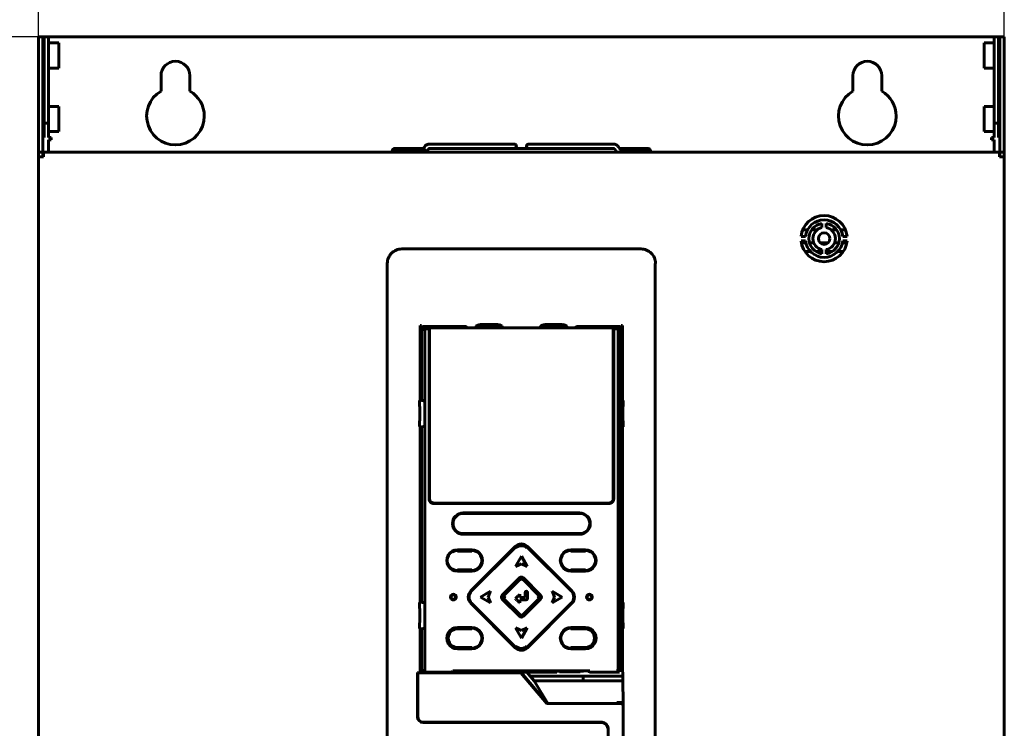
# Model space of a CAD drawing. Header units: millimetres. Extents: x 0 to 841, y 0 to 594.
# Tile 4 of 7: x 114 to 284, y 363 to 486. Entities that reach past the tile are written whole.
import ezdxf

# ---------------------------------------------------------------- set-up
doc = ezdxf.new("R2010")
doc.units = ezdxf.units.MM
doc.linetypes.add('K5LT_BASIC', pattern=[0])
doc.linetypes.add('K5LT_THIN', pattern=[0])
doc.layers.add('Системный слой', color=7, linetype='Continuous')
doc.styles.add('KDIMTEXTSTYLE', font='GOST_AU.SHX', dxfattribs={"width": 0.96, "oblique": 15, "height": 5})
doc.dimstyles.new('KDIMSTYLE (0.50)', dxfattribs={"dimtxt": 5, "dimasz": 1, "dimexe": 2, "dimexo": 0, "dimgap": 1, "dimtad": 1, "dimlfac": 2, "dimtxsty": 'KDIMTEXTSTYLE', "dimsah": 1, "dimcen": 0, "dimdle": 1, "dimadec": 0, "dimazin": 0, "dimtfac": 0.667, "dimtmove": 0, "dimatfit": 3, "dimfxl": 1, "dimtvp": 1, "dimtolj": 1, "dimtzin": 0, "dimarcsym": 0})

# ---------------------------------------------------------------- blocks, each defined once
blk = doc.blocks.new('KDIMARROW_01')
at = {"layer": 'Системный слой'}
blk.add_hatch(color=0, dxfattribs=at).paths.add_polyline_path([(0, 0), (-5, 0.66), (-4.5, 0), (-5, -0.66)])
at = {"layer": 'Системный слой', "color": 0, "linetype": 'K5LT_THIN', "lineweight": 18}
for p, q in [((-4.5, 0), (-5, 0.66)), ((-5, 0.66), (0, 0)), ((0, 0), (-5, -0.66)), ((-5, -0.66), (-4.5, 0)), ((0, 0), (-1, 0))]:
    blk.add_line(p, q, dxfattribs=at)

msp = doc.modelspace()

# ---------------------------------------------------------------- linework, layer by layer
at = {"layer": 'Системный слой', "color": 150, "linetype": 'K5LT_BASIC', "lineweight": 60, "true_color": 0x0080ff}
for p, q in [((116.8027, 482.5689), (117.5527, 482.5689)), ((116.8027, 481.3189), (116.8027, 482.5689)), ((117.5527, 482.5689), (117.5527, 481.3189)), ((117.8027, 482.5689), (117.5527, 482.5689)), ((117.8027, 482.5689), (118.5527, 482.5689)), ((117.8027, 480.0689), (117.8027, 482.5689)), ((118.6527, 482.5689), (118.5527, 482.5689)), ((118.5527, 482.5689), (118.5527, 480.0689)), ((282.4527, 482.5689), (118.6527, 482.5689)), ((282.5527, 482.5689), (282.4527, 482.5689)), ((282.5527, 480.0689), (282.5527, 482.5689)), ((282.5527, 482.5689), (283.3027, 482.5689)), ((283.3027, 482.5689), (283.3027, 480.0689)), ((283.5527, 482.5689), (283.3027, 482.5689)), ((283.5527, 481.3189), (283.5527, 482.5689)), ((283.5527, 482.5689), (284.3027, 482.5689)), ((284.3027, 482.5689), (284.3027, 481.3189)), ((116.8027, 481.3189), (116.8027, 463.8189)), ((117.5527, 481.3189), (117.5527, 463.8189)), ((117.8027, 467.5689), (117.8027, 480.0689)), ((120.3027, 481.4939), (118.5527, 481.4939)), ((118.5527, 467.5689), (118.5527, 480.0689)), ((120.3027, 477.1439), (120.3027, 481.4939)), ((280.8027, 481.4939), (282.5527, 481.4939)), ((280.8027, 479.3189), (280.8027, 481.4939)), ((282.5527, 480.0689), (282.5527, 467.5689)), ((283.3027, 480.0689), (283.3027, 467.5689)), ((283.5527, 481.3189), (283.5527, 463.8189)), ((284.3027, 481.3189), (284.3027, 463.8189)), ((280.8027, 477.1439), (280.8027, 479.3189)), ((120.3027, 477.1439), (118.5527, 477.1439)), ((280.8027, 477.1439), (282.5527, 477.1439)), ((138.0527, 475.8189), (138.0527, 473.149)), ((143.0527, 473.149), (143.0527, 475.8189)), ((258.0527, 475.8189), (258.0527, 473.149)), ((263.0527, 473.149), (263.0527, 475.8189)), ((120.3027, 470.4939), (118.5527, 470.4939)), ((120.3027, 466.1439), (120.3027, 470.4939)), ((280.8027, 468.3189), (280.8027, 470.4939)), ((280.8027, 470.4939), (282.5527, 470.4939)), ((280.8027, 466.1439), (280.8027, 468.3189)), ((117.8027, 465.0689), (117.8027, 467.5689)), ((117.8027, 467.5689), (118.5527, 467.5689)), ((118.5527, 467.5689), (118.5527, 465.0689)), ((282.5527, 465.0689), (282.5527, 467.5689)), ((282.5527, 467.5689), (283.3027, 467.5689)), ((283.3027, 467.5689), (283.3027, 465.0689)), ((120.3027, 466.1439), (118.5527, 466.1439)), ((118.5527, 465.0689), (118.6527, 465.0689)), ((118.5527, 464.6939), (119.0277, 464.6939)), ((118.5527, 464.6939), (118.5527, 462.5689)), ((119.0277, 465.0689), (118.6527, 465.0689)), ((119.0277, 464.6939), (119.0277, 465.0689)), ((280.8027, 466.1439), (282.5527, 466.1439)), ((282.4527, 465.0689), (282.0777, 465.0689)), ((282.0777, 465.0689), (282.0777, 464.6939)), ((282.0777, 464.6939), (282.5527, 464.6939)), ((282.4527, 465.0689), (282.5527, 465.0689)), ((282.5527, 462.5689), (282.5527, 464.6939)), ((116.8027, 462.5689), (116.8027, 463.8189)), ((117.5527, 463.8189), (117.5527, 462.5689)), ((181.4128, 462.8832), (178.4128, 462.8832)), ((183.6034, 463.1939), (178.5527, 463.1939)), ((181.7015, 462.8832), (183.2864, 462.8832)), ((183.4789, 463.0173), (183.8139, 463.4921)), ((183.7381, 463.4928), (183.5262, 463.1939)), ((184.0917, 462.5849), (184.4267, 463.0598)), ((184.6191, 463.9439), (184.5452, 463.9439)), ((184.6191, 463.9439), (198.4363, 463.9439)), ((216.145, 463.1939), (184.6191, 463.1939)), ((198.4363, 463.9439), (199.3101, 463.9439)), ((199.3101, 463.9439), (198.4363, 463.9439)), ((201.7953, 463.9439), (202.6691, 463.9439)), ((202.6789, 463.9439), (201.7953, 463.9439)), ((216.5602, 463.9439), (202.6789, 463.9439)), ((216.5602, 463.1939), (216.145, 463.1939)), ((217.0919, 462.5842), (216.7554, 463.0591)), ((217.7038, 463.0179), (217.3673, 463.4928)), ((222.5527, 463.1939), (217.5791, 463.1939)), ((219.3757, 462.8832), (217.899, 462.8832)), ((219.6418, 462.8832), (219.3757, 462.8832)), ((219.6418, 462.8832), (222.6418, 462.8832)), ((283.5527, 462.5689), (283.5527, 463.8189)), ((284.3027, 463.8189), (284.3027, 462.5689)), ((116.8027, 462.5689), (116.8027, 461.7189)), ((117.5527, 462.5689), (116.8027, 462.5689)), ((116.8027, 461.7189), (116.8027, 297.5689)), ((117.6527, 461.7189), (116.8027, 461.7189)), ((117.5527, 462.5689), (117.5527, 461.7189)), ((117.6527, 461.7189), (117.6527, 462.5689)), ((283.4527, 462.5689), (117.6527, 462.5689)), ((283.4527, 462.5689), (283.4527, 461.7189)), ((284.3027, 461.7189), (283.4527, 461.7189)), ((283.5527, 461.7189), (283.5527, 462.5689)), ((283.5527, 462.5689), (284.3027, 462.5689)), ((284.3027, 461.7189), (284.3027, 462.5689)), ((284.3027, 297.5689), (284.3027, 461.7189)), ((252.6777, 449.4825), (252.6777, 450.1922)), ((253.4277, 450.1922), (253.4277, 449.4825)), ((249.0703, 447.9439), (249.8244, 447.9439)), ((249.3446, 449.0689), (250.1695, 449.0689)), ((250.8681, 449.0689), (251.8067, 449.0689)), ((254.2987, 449.0689), (255.2373, 449.0689)), ((255.9358, 449.0689), (256.7608, 449.0689)), ((256.281, 447.9439), (257.0351, 447.9439)), ((179.7995, 445.7696), (221.3059, 445.7696)), ((249.8244, 447.1939), (249.0703, 447.1939)), ((249.8904, 446.8189), (249.1236, 446.8189)), ((251.2527, 446.8189), (250.511, 446.8189)), ((253.7141, 446.8189), (252.3912, 446.8189)), ((255.5943, 446.8189), (254.8527, 446.8189)), ((256.9817, 446.8189), (256.215, 446.8189)), ((257.0351, 447.1939), (256.281, 447.1939)), ((250.7075, 445.3189), (249.7455, 445.3189)), ((252.6777, 445.3189), (251.6527, 445.3189)), ((252.6777, 444.9455), (252.6777, 445.6552)), ((253.4277, 445.6552), (253.4277, 444.9455)), ((254.4527, 445.3189), (253.4277, 445.3189)), ((256.3599, 445.3189), (255.3979, 445.3189)), ((177.301, 443.2711), (177.301, 342.7666)), ((223.7644, 443.2711), (223.7644, 342.7666)), ((223.8044, 443.2711), (223.7644, 443.2711)), ((182.9984, 419.5327), (182.9984, 432.5181)), ((182.9984, 432.5181), (183.2484, 432.5181)), ((183.2484, 432.5181), (183.2484, 432.2207)), ((183.5543, 432.3234), (183.552, 432.3257)), ((183.552, 432.3257), (190.8033, 432.3257)), ((190.8001, 432.3234), (183.552, 432.3234)), ((183.6844, 431.694), (183.6844, 432.054)), ((183.8066, 432.0689), (184.5464, 432.0689)), ((184.5464, 432.0689), (184.5527, 432.0876)), ((184.5527, 402.4256), (184.5527, 432.0876)), ((184.5527, 432.0876), (216.5527, 432.0876)), ((216.4777, 432.0757), (184.6277, 432.0757)), ((184.6321, 432.0713), (184.6277, 432.0757)), ((190.8996, 432.1243), (210.2049, 432.1243)), ((192.687, 432.1243), (192.687, 432.4121)), ((193.4328, 432.6577), (196.4726, 432.6577)), ((193.6864, 432.391), (193.6864, 432.1243)), ((193.7619, 432.3575), (193.7619, 432.3532)), ((193.7619, 432.3532), (193.7619, 432.1243)), ((194.0033, 432.6074), (195.902, 432.6074)), ((195.902, 432.6074), (195.9691, 432.641)), ((196.219, 432.391), (196.1435, 432.3532)), ((196.1435, 432.3532), (196.1435, 432.1243)), ((196.219, 432.1243), (196.219, 432.391)), ((197.2184, 432.4121), (197.2184, 432.1243)), ((203.887, 432.1243), (203.887, 432.4121)), ((207.6726, 432.6577), (204.6328, 432.6577)), ((204.8864, 432.391), (204.8864, 432.1243)), ((204.9619, 432.3532), (204.8864, 432.391)), ((204.9212, 432.5181), (207.2843, 432.5181)), ((204.9619, 432.3532), (204.9619, 432.1243)), ((205.1362, 432.641), (205.2033, 432.6074)), ((205.2033, 432.6074), (207.102, 432.6074)), ((207.3435, 432.3532), (207.3434, 432.3575)), ((207.3435, 432.3532), (207.3435, 432.1243)), ((207.419, 432.1243), (207.419, 432.391)), ((208.4184, 432.4121), (208.4184, 432.1243)), ((210.3007, 432.3285), (217.5533, 432.3285)), ((217.5533, 432.3234), (210.3044, 432.3234)), ((216.4732, 432.0713), (216.4777, 432.0757)), ((216.5589, 432.0689), (216.5527, 432.0876)), ((216.5527, 432.0876), (216.5527, 402.4256)), ((216.5589, 432.0689), (217.2988, 432.0689)), ((217.421, 432.054), (217.421, 431.6968)), ((217.5533, 432.3285), (217.5483, 432.3234)), ((217.857, 432.2207), (217.857, 432.5181)), ((218.1069, 432.5181), (217.857, 432.5181)), ((218.1069, 432.5181), (218.1069, 419.5327)), ((183.2899, 431.5869), (183.0527, 431.8241)), ((183.2484, 431.6284), (183.2484, 419.5327)), ((183.6844, 431.694), (183.7892, 431.694)), ((183.7892, 431.9186), (183.7892, 372.9253)), ((184.5439, 431.9191), (183.8066, 431.9191)), ((184.5439, 431.9191), (184.5439, 402.4169)), ((184.5439, 431.694), (184.5527, 431.694)), ((184.6346, 431.9213), (184.6346, 402.4826)), ((216.4707, 402.4826), (216.4707, 431.9213)), ((216.5527, 431.6968), (216.5614, 431.6968)), ((217.2988, 431.9191), (216.5614, 431.9191)), ((216.5614, 402.4169), (216.5614, 431.9191)), ((217.3161, 372.9253), (217.3161, 431.9186)), ((217.3161, 431.6968), (217.421, 431.6968)), ((217.8155, 431.5869), (217.8155, 373.1622)), ((218.0527, 431.8241), (218.0527, 398.8257)), ((182.9023, 419.4846), (182.9984, 419.5327)), ((182.9023, 419.4846), (182.9023, 418.4715)), ((182.945, 418.4502), (182.9023, 418.4715)), ((182.945, 418.4502), (182.945, 416.006)), ((182.9984, 419.5457), (183.2161, 419.5457)), ((218.0527, 419.5457), (218.1069, 419.5457)), ((218.1069, 419.5327), (218.1987, 419.4868)), ((218.1987, 418.4694), (218.1603, 418.4502)), ((218.1603, 416.006), (218.1603, 418.4502)), ((218.1987, 418.4694), (218.1987, 419.4868)), ((182.9023, 415.9846), (182.945, 416.006)), ((182.9023, 415.9846), (182.9023, 414.9716)), ((182.9984, 414.9235), (182.9023, 414.9716)), ((218.1987, 414.9694), (218.1069, 414.9235)), ((218.1603, 416.006), (218.1987, 415.9868)), ((218.1987, 414.9694), (218.1987, 415.9868)), ((182.9984, 384.5327), (182.9984, 414.9235)), ((183.2161, 414.9105), (182.9984, 414.9105)), ((183.2484, 414.9235), (183.2484, 384.5327)), ((218.1069, 414.9105), (218.0527, 414.9105)), ((218.1069, 414.9235), (218.1069, 384.5327)), ((185.3025, 401.6757), (185.2938, 401.667)), ((185.2938, 401.667), (215.8115, 401.667)), ((215.8028, 401.6757), (185.3025, 401.6757)), ((215.7208, 401.7327), (185.3845, 401.7327)), ((215.8115, 401.667), (215.8028, 401.6757)), ((189.6777, 399.7445), (189.6777, 399.8553)), ((189.8277, 399.8101), (189.8277, 399.9167)), ((190.4526, 400.0255), (210.6526, 400.0255)), ((190.4526, 399.9255), (210.6526, 399.9255)), ((205.7777, 399.9255), (205.7777, 400.0255)), ((205.9277, 400.0255), (205.9277, 399.9255)), ((218.0265, 398.3257), (218.0265, 394.5257)), ((189.6777, 396.4956), (189.6777, 396.6064)), ((189.8277, 396.4342), (189.8277, 396.5409)), ((210.6526, 396.4255), (190.4526, 396.4255)), ((210.6526, 396.3255), (190.4526, 396.3255)), ((205.7777, 396.3255), (205.7777, 396.4255)), ((205.9277, 396.4255), (205.9277, 396.3255)), ((191.9527, 393.5753), (189.4399, 393.5753)), ((189.4529, 393.6253), (191.9526, 393.6253)), ((189.4529, 393.5253), (189.4529, 393.3753)), ((189.4529, 393.5253), (191.9526, 393.5253)), ((191.9527, 393.3753), (189.4529, 393.3753)), ((189.6777, 393.5753), (189.6777, 393.6253)), ((189.8277, 393.5753), (189.8277, 393.6253)), ((191.7845, 386.4859), (199.492, 394.1934)), ((191.9259, 386.4859), (199.492, 394.052)), ((191.9526, 393.6253), (191.9526, 393.6105)), ((191.9527, 393.3753), (191.9526, 393.5253)), ((199.5981, 393.9459), (199.492, 394.052)), ((201.5073, 393.9459), (201.6133, 394.052)), ((201.6133, 394.1934), (209.3208, 386.4859)), ((201.6133, 394.052), (209.1794, 386.4859)), ((209.1527, 393.6253), (209.1527, 393.6105)), ((209.1527, 393.6253), (211.6524, 393.6253)), ((209.1527, 393.5253), (209.1527, 393.3753)), ((209.1527, 393.5253), (211.6524, 393.5253)), ((211.6524, 393.3753), (209.1527, 393.3753)), ((211.6524, 393.3753), (211.6524, 393.5253)), ((218.0527, 394.0257), (218.0527, 372.925)), ((200.5526, 392.5193), (199.5351, 390.7569)), ((200.5526, 391.1892), (199.5351, 390.7569)), ((201.5702, 390.7569), (200.5526, 392.5193)), ((201.5702, 390.7569), (200.5526, 391.1892)), ((189.4399, 389.9755), (191.9526, 389.9755)), ((189.4529, 390.1755), (191.9526, 390.1755)), ((189.4529, 390.0255), (189.4529, 390.1755)), ((191.9526, 390.0255), (189.4529, 390.0255)), ((191.9526, 389.9255), (189.4529, 389.9255)), ((189.6777, 389.9255), (189.6777, 389.9755)), ((189.8277, 389.9255), (189.8277, 389.9755)), ((191.9526, 390.1755), (191.9526, 390.0255)), ((191.9526, 389.9255), (191.9526, 389.9403)), ((205.7777, 389.8876), (205.7777, 390.029)), ((205.9277, 389.879), (205.9277, 389.7376)), ((209.1526, 390.1755), (211.6524, 390.1755)), ((209.1527, 390.0255), (209.1526, 390.1755)), ((211.6524, 390.0255), (209.1527, 390.0255)), ((209.1527, 389.9255), (209.1527, 389.9403)), ((211.6524, 389.9255), (209.1527, 389.9255)), ((211.6524, 390.1755), (211.6524, 390.0255)), ((200.1991, 388.7492), (197.2287, 385.7788)), ((197.5828, 385.7788), (200.1991, 388.3951)), ((203.8766, 385.7788), (200.9062, 388.7492)), ((200.9062, 388.3951), (203.5225, 385.7788)), ((193.4587, 385.4253), (195.2211, 386.4428)), ((195.2211, 386.4428), (194.4027, 385.9703)), ((195.2211, 386.4428), (194.7888, 385.4253)), ((206.3165, 385.4253), (205.8842, 386.4428)), ((205.8842, 386.4428), (207.6466, 385.4253)), ((205.8842, 386.4428), (205.9263, 386.3439)), ((182.9023, 384.4846), (182.9984, 384.5327)), ((182.9023, 384.4846), (182.9023, 383.4715)), ((182.9984, 384.5457), (183.2161, 384.5457)), ((199.492, 376.6571), (191.7845, 384.3646)), ((199.492, 376.7986), (191.9259, 384.3646)), ((195.2211, 384.4078), (193.4587, 385.4253)), ((194.7888, 385.4253), (195.2211, 384.4078)), ((194.8864, 385.1956), (194.7888, 385.4253)), ((195.2211, 384.4078), (195.0081, 384.909)), ((197.2287, 385.0717), (200.1991, 382.1014)), ((197.5828, 385.7788), (197.6889, 385.6728)), ((197.5828, 385.0717), (197.6889, 385.1778)), ((200.1991, 382.4554), (197.5828, 385.0717)), ((200.2942, 385.9101), (200.2975, 385.9038)), ((200.2942, 385.3564), (200.2942, 385.9101)), ((200.2978, 385.3573), (200.2942, 385.3564)), ((200.5527, 385.3564), (200.2942, 385.3564)), ((200.2975, 384.9653), (200.5527, 384.9655)), ((200.5527, 385.3574), (200.2978, 385.3573)), ((201.2066, 385.3572), (200.5527, 385.3574)), ((201.2148, 385.3564), (200.5527, 385.3564)), ((200.9062, 382.1014), (203.8766, 385.0717)), ((203.5225, 385.0717), (200.9062, 382.4554)), ((201.2148, 385.3564), (201.2066, 385.3572)), ((209.1794, 384.3646), (201.6133, 376.7986)), ((209.3208, 384.3646), (201.6133, 376.6571)), ((203.4165, 385.6728), (203.5225, 385.7788)), ((203.4165, 385.1778), (203.5225, 385.0717)), ((207.6466, 385.4253), (205.8842, 384.4078)), ((205.8842, 384.4078), (206.3165, 385.4253)), ((205.9277, 384.5101), (205.8842, 384.4078)), ((206.2189, 385.655), (206.3165, 385.4253)), ((218.0527, 384.5457), (218.1069, 384.5457)), ((218.1069, 384.5327), (218.1987, 384.4868)), ((218.1987, 383.4694), (218.1987, 384.4868)), ((182.945, 383.4502), (182.9023, 383.4715)), ((182.945, 381.006), (182.945, 383.4502)), ((218.1987, 383.4694), (218.1603, 383.4502)), ((218.1603, 381.006), (218.1603, 383.4502)), ((182.9023, 380.9846), (182.945, 381.006)), ((182.9023, 380.9846), (182.9023, 379.9716)), ((218.1603, 381.006), (218.1987, 380.9868)), ((218.1987, 379.9694), (218.1987, 380.9868)), ((182.9984, 379.9235), (182.9023, 379.9716)), ((182.9984, 372.4738), (182.9984, 379.9235)), ((183.2161, 379.9105), (182.9984, 379.9105)), ((183.2484, 379.9235), (183.2484, 372.7238)), ((189.4529, 380.1503), (191.9526, 380.1503)), ((189.4529, 380.0503), (191.9526, 380.0503)), ((191.9527, 379.9003), (189.4529, 379.9003)), ((191.9527, 379.9003), (191.9526, 380.0503)), ((195.451, 380.6981), (195.5925, 380.6981)), ((195.7425, 380.5481), (195.601, 380.5481)), ((199.5351, 380.0937), (200.5527, 378.3313)), ((199.5351, 380.0937), (200.5527, 379.6614)), ((200.5527, 379.6614), (201.5702, 380.0937)), ((200.5527, 378.3313), (201.5702, 380.0937)), ((209.1527, 380.1503), (211.6524, 380.1503)), ((209.1527, 380.0503), (211.6524, 380.0503)), ((209.1527, 380.0503), (209.1527, 379.9003)), ((211.6524, 379.9003), (209.1527, 379.9003)), ((218.1069, 379.9105), (218.0527, 379.9105)), ((218.1987, 379.9694), (218.1069, 379.9235)), ((218.1069, 379.9235), (218.1069, 372.4738)), ((189.4529, 376.7005), (191.9526, 376.7005)), ((191.9526, 376.5505), (189.4529, 376.5505)), ((191.9526, 376.4505), (189.4529, 376.4505)), ((191.9526, 376.7005), (191.9526, 376.5505)), ((199.492, 376.7986), (199.5981, 376.9046)), ((201.6133, 376.7986), (201.5073, 376.9046)), ((209.1526, 376.7005), (211.6524, 376.7005)), ((209.1527, 376.5505), (209.1526, 376.7005)), ((211.6524, 376.5505), (209.1527, 376.5505)), ((211.6524, 376.4505), (209.1527, 376.4505)), ((182.5252, 372.3711), (182.5252, 364.6831)), ((182.6174, 372.3711), (182.5252, 372.3711)), ((182.5677, 372.3181), (182.5677, 364.7181)), ((182.5677, 372.3181), (200.4533, 372.3181)), ((182.8814, 372.3527), (182.8673, 372.3668)), ((182.9984, 372.4738), (182.8814, 372.3568)), ((182.8814, 372.3527), (182.8814, 372.3568)), ((183.2484, 372.7238), (183.8016, 372.7238)), ((183.8016, 372.6753), (183.552, 372.4257)), ((188.5497, 372.4257), (183.552, 372.4257)), ((183.8016, 372.6753), (183.8016, 372.925)), ((188.5497, 372.4257), (188.661, 372.6485)), ((212.4443, 372.6485), (188.661, 372.6485)), ((189.8027, 372.6059), (189.8027, 372.6485)), ((189.9368, 372.5885), (194.4027, 372.5885)), ((190.3809, 372.4999), (190.3809, 372.5885)), ((193.9245, 372.4999), (190.3809, 372.4999)), ((191.0027, 372.6485), (191.0027, 372.6112)), ((191.0027, 372.6112), (193.4027, 372.6112)), ((193.4027, 372.6112), (193.4027, 372.6485)), ((193.9245, 372.5885), (193.9245, 372.4999)), ((194.4027, 372.4657), (194.4027, 372.6485)), ((206.7027, 372.4867), (194.4027, 372.4867)), ((194.4027, 372.4448), (194.4027, 372.4657)), ((206.7027, 372.4657), (194.4027, 372.4657)), ((194.4027, 372.4238), (194.4027, 372.4448)), ((206.7027, 372.4448), (194.4027, 372.4448)), ((194.4027, 372.4029), (194.4027, 372.4238)), ((206.7027, 372.4238), (194.4027, 372.4238)), ((201.0744, 372.4029), (194.4027, 372.4029)), ((204.9425, 366.9681), (200.4533, 372.3181)), ((200.5048, 372.3568), (201.333, 372.4238)), ((200.5048, 372.3568), (205.0265, 366.9681)), ((201.4904, 372.4029), (202.7527, 370.8986)), ((206.7027, 372.4029), (201.4904, 372.4029)), ((206.7027, 372.6485), (206.7027, 372.4657)), ((206.7027, 372.5885), (211.1685, 372.5885)), ((206.7027, 372.4657), (206.7027, 372.4448)), ((206.7027, 372.4448), (206.7027, 372.4238)), ((206.7027, 372.4238), (206.7027, 372.4029)), ((207.1809, 372.4999), (207.1809, 372.5885)), ((210.7245, 372.4999), (207.1809, 372.4999)), ((207.7027, 372.6485), (207.7027, 372.6112)), ((207.7027, 372.6112), (210.1027, 372.6112)), ((210.1027, 372.6112), (210.1027, 372.6485)), ((210.7245, 372.5885), (210.7245, 372.4999)), ((211.3027, 372.6059), (211.3027, 372.6485)), ((212.5521, 372.4257), (212.5521, 372.4257)), ((212.5521, 372.4257), (212.5521, 372.4257)), ((212.5521, 372.4257), (212.5521, 372.4257)), ((217.5534, 372.4257), (212.5556, 372.4257)), ((217.3037, 372.6753), (217.3037, 372.925)), ((217.3037, 372.7238), (217.857, 372.7238)), ((217.5534, 372.4257), (217.3037, 372.6753)), ((217.8155, 373.1622), (218.0527, 372.925)), ((217.857, 372.7238), (217.857, 373.1207)), ((218.1069, 372.4738), (218.1463, 372.4345)), ((218.1463, 370.8986), (218.1463, 372.4345)), ((182.5677, 371.6975), (182.5252, 371.6975)), ((201.058, 371.6975), (200.9741, 371.6975)), ((218.1463, 371.6975), (202.0823, 371.6975)), ((202.7527, 370.8986), (218.1463, 370.8986)), ((202.7527, 370.8986), (205.143, 366.9731)), ((211.2617, 371.6975), (211.2617, 370.8986)), ((218.1463, 370.8986), (218.2117, 367.1486)), ((217.1962, 367.1486), (218.2117, 367.1486)), ((218.2117, 367.1486), (218.2117, 367.0181)), ((215.6995, 366.9681), (204.9425, 366.9681)), ((205.0809, 366.9681), (205.143, 366.9731)), ((217.0302, 366.9731), (205.143, 366.9731)), ((218.1749, 341.1909), (218.1749, 366.9453)), ((218.2117, 367.0181), (218.2065, 367.0181)), ((218.2065, 367.0181), (218.2065, 341.1036)), ((182.5252, 365.3189), (182.5677, 365.3189)), ((183.0057, 363.8189), (183.1302, 363.8189)), ((218.1749, 365.3189), (218.2065, 365.3189)), ((218.1749, 363.8189), (218.2065, 363.8189)), ((183.5427, 363.684), (214.5427, 363.684)), ((183.5427, 363.684), (183.5427, 363.6656)), ((183.5427, 363.6656), (214.5427, 363.6656)), ((183.5677, 363.7181), (214.5727, 363.7181)), ((194.0527, 363.7181), (194.0527, 363.684)), ((201.3527, 363.684), (201.3527, 363.7181)), ((214.5427, 363.684), (214.5427, 363.6656)), ((215.5727, 362.7181), (215.5727, 342.9181))]:
    msp.add_line(p, q, dxfattribs=at)
for centre, radius in [((253.0527, 447.5689), 1), ((188.7521, 385.4253), 0.5), ((212.3532, 385.4253), 0.5), ((188.7521, 385.4253), 0.4), ((212.3532, 385.4253), 0.4)]:
    msp.add_circle(centre, radius, dxfattribs=at)
for centre, radius, start, end in [((140.5527, 475.8189), 2.5, 0, 180), ((260.5527, 475.8189), 2.5, 0, 180), ((140.5527, 468.8189), 5, 120, 0), ((140.5527, 468.8189), 5, 0, 60), ((260.5527, 468.8189), 5, 120, 360), ((260.5527, 468.8189), 5, 0, 60), ((178.4128, 462.5082), 0.375, 90, 170.690906), ((178.5527, 462.8189), 0.375, 90, 182.777765), ((181.4128, 462.5082), 0.375, 9.309094, 90.192276), ((199.3101, 463.5689), 0.375, 270, 90), ((201.7953, 463.5689), 0.375, 90, 270), ((219.6418, 462.5082), 0.375, 86.0954, 170.690906), ((222.5527, 462.8189), 0.375, 350.473343, 90), ((222.6418, 462.5082), 0.375, 9.309094, 90), ((253.0527, 447.5689), 4, 5.379379, 174.620621), ((253.0527, 447.5689), 3.25, 6.62581, 173.37419), ((253.0527, 447.5689), 2.65, 98.1352, 261.8648), ((253.0527, 447.5689), 1.95, 101.087489, 258.912511), ((253.0527, 447.5689), 2.65, 278.1352, 81.8648), ((253.0527, 447.5689), 1.95, 281.087489, 78.912511), ((253.0527, 447.5689), 4, 185.379379, 354.620621), ((253.0527, 447.5689), 3.25, 186.62581, 353.37419), ((190.4526, 398.1755), 1.85, 90, 270), ((190.4526, 398.1755), 1.75, 90, 270), ((210.6526, 398.1755), 1.85, 270, 90), ((210.6526, 398.1755), 1.75, 270, 90), ((200.5527, 393.1328), 1.5, 45, 135), ((200.5527, 392.9913), 1.5, 45, 135), ((189.4528, 391.7754), 1.8499, 89.996626, 270.003567), ((189.4398, 391.7754), 1.7999, 89.995924, 270.003034), ((189.4528, 391.7754), 1.7499, 89.996433, 270.003567), ((191.9528, 391.7754), 1.8499, 269.996626, 90.003567), ((191.9528, 391.7754), 1.8351, 0, 90.003567), ((191.9528, 391.7754), 1.7999, 269.996037, 90.003034), ((191.9528, 391.7754), 1.7499, 269.996433, 90.003567), ((200.5527, 392.9913), 1.35, 45, 135), ((209.1525, 391.7754), 1.8499, 89.996626, 270.003374), ((209.1525, 391.7754), 1.8351, 89.996599, 270.003374), ((209.1525, 391.7754), 1.7499, 89.996433, 270.003567), ((211.6525, 391.7754), 1.8499, 269.996626, 90.003567), ((211.6525, 391.7754), 1.7499, 269.996433, 90.003567), ((191.9528, 391.7754), 1.8351, 269.996599, 360), ((200.5527, 388.3956), 0.5, 45, 135), ((200.5527, 388.0416), 0.5, 45, 135), ((192.8452, 385.4253), 1.5, 135, 225), ((192.9866, 385.4253), 1.5, 135, 225), ((208.1187, 385.4253), 1.5, 360, 45), ((208.2601, 385.4253), 1.5, 315, 45), ((197.5823, 385.4253), 0.5, 135, 225), ((197.9363, 385.4253), 0.5, 135, 225), ((197.9363, 385.4253), 0.35, 135, 225), ((203.169, 385.4253), 0.35, 315, 45), ((203.169, 385.4253), 0.5, 315, 45), ((203.523, 385.4253), 0.5, 315, 45), ((208.1187, 385.4253), 1.5, 315, 0), ((200.5527, 382.809), 0.5, 225, 315), ((200.5527, 382.4549), 0.5, 225, 315), ((189.4528, 378.3004), 1.8499, 89.996626, 270.003567), ((189.4528, 378.3004), 1.7499, 89.996433, 180), ((189.4528, 378.3004), 1.5999, 89.996099, 270.003567), ((191.9528, 378.3004), 1.8499, 269.996626, 90.003567), ((191.9528, 378.3004), 1.7499, 269.996433, 90.003567), ((209.1525, 378.3004), 1.8499, 89.996626, 270.003374), ((209.1525, 378.3004), 1.7499, 89.996433, 270.003567), ((211.6525, 378.3004), 1.8499, 269.996626, 90.003567), ((211.6525, 378.3004), 1.7499, 269.996433, 90.003567), ((211.6525, 378.3004), 1.5999, 269.996099, 90.003567), ((189.4528, 378.3004), 1.7499, 180, 270.003567), ((200.5527, 377.8592), 1.5, 225, 315), ((200.5527, 377.7178), 1.5, 225, 315), ((200.5527, 377.8592), 1.35, 225, 315), ((205.3027, 367.8189), 1.125, 172.391273, 177.001594), ((183.5427, 364.6831), 1.0175, 180, 270), ((183.5677, 364.7181), 1, 180, 270), ((212.5027, 365.3189), 9.5, 189.7007, 189.90961), ((212.5027, 365.3189), 3.25, 209.507837, 210.201656), ((214.5427, 362.6831), 0.9825, 360, 90), ((214.5727, 362.7181), 1, 0, 90), ((212.5027, 365.3189), 3.25, 324.845758, 325.968686)]:
    msp.add_arc(centre, radius, start, end, dxfattribs=at)
for centre, major_axis, ratio, start_param, end_param in [((181.7015, 462.5082), (0, 0.375), 0.70874136, 0, 0.46744522), ((181.7015, 462.5082), (0, -0.375), 0.70874136, 1.73327067, 3.14159265), ((183.2864, 462.5082), (0, -0.375), 0.70874136, 1.73327067, 3.14159265), ((183.7853, 462.8011), (-0.3064, 0.2162), 0.50115582, 5.66552195, 8.30342078), ((183.7853, 462.8011), (0.3064, -0.2162), 0.50115582, 6.16921577, 8.8071146), ((195.9691, 432.391), (-0.1118, 0.2236), 0.9992388, 4.24916772, 5.81935497), ((205.1362, 432.391), (-0.1118, -0.2236), 0.9992388, 3.60542299, 5.17561024), ((212.68, 372.6761), (0.5142, 0.0771), 0.46321252, 4.39216252, 4.39925779)]:
    msp.add_ellipse(centre, major_axis=major_axis, ratio=ratio, start_param=start_param, end_param=end_param, dxfattribs=at)
for points, knots in [([(184.5452, 463.9439), (184.5127, 463.9439), (184.4803, 463.942), (184.4156, 463.9348), (184.3833, 463.9294), (184.3193, 463.915), (184.2875, 463.906), (184.2245, 463.8844), (184.1933, 463.8718), (184.1316, 463.8429), (184.1012, 463.8266), (184.0413, 463.7903), (184.0118, 463.7703), (183.9541, 463.7265), (183.9259, 463.7027), (183.8753, 463.6556), (183.8526, 463.6326), (183.8137, 463.5896), (183.797, 463.5699), (183.7661, 463.5312), (183.7519, 463.5122), (183.7381, 463.4928)], [0, 0, 0, 0, 1.44851484, 1.44851484, 2.90165682, 2.90165682, 4.36846169, 4.36846169, 5.85738963, 5.85738963, 7.3761538, 7.3761538, 8.9313255, 8.9313255, 10.52792895, 10.52792895, 11.90968461, 11.90968461, 13.00248426, 13.00248426, 14, 14, 14, 14]), ([(183.8139, 463.4921), (183.8146, 463.4932), (183.8154, 463.4944), (183.8181, 463.4981), (183.82, 463.5007), (183.825, 463.5077), (183.8283, 463.5122), (183.838, 463.5253), (183.8447, 463.534), (183.8648, 463.5598), (183.8786, 463.5765), (183.9189, 463.6227), (183.9462, 463.651), (183.9945, 463.6962), (184.0149, 463.7138), (184.0555, 463.7465), (184.0757, 463.7616), (184.126, 463.7964), (184.1565, 463.8152), (184.2185, 463.8489), (184.2499, 463.8638), (184.3132, 463.8897), (184.3452, 463.9007), (184.4094, 463.919), (184.4416, 463.9263), (184.5063, 463.9371), (184.5388, 463.9408), (184.5872, 463.9434), (184.6032, 463.9439), (184.6191, 463.9439)], [0, 0, 0, 0, 0.06143507, 0.06143507, 0.2055055, 0.2055055, 0.45196771, 0.45196771, 0.94489214, 0.94489214, 1.93074099, 1.93074099, 3.73601655, 3.73601655, 4.98680598, 4.98680598, 6.16475291, 6.16475291, 7.85164953, 7.85164953, 9.49526411, 9.49526411, 11.10146957, 11.10146957, 12.67855663, 12.67855663, 14.2359465, 14.2359465, 15, 15, 15, 15]), ([(184.4267, 463.0598), (184.4367, 463.0739), (184.4468, 463.0869), (184.4667, 463.1099), (184.4765, 463.12), (184.4952, 463.1376), (184.5041, 463.1451), (184.5211, 463.158), (184.5291, 463.1634), (184.5424, 463.1714), (184.5479, 463.1744), (184.5577, 463.1792), (184.5621, 463.1812), (184.5724, 463.1853), (184.5781, 463.1873), (184.5889, 463.1903), (184.594, 463.1914), (184.6037, 463.193), (184.6084, 463.1935), (184.615, 463.1938), (184.6171, 463.1939), (184.6191, 463.1939)], [0, 0, 0, 0, 1.92917532, 1.92917532, 3.78567808, 3.78567808, 5.56643122, 5.56643122, 7.27776932, 7.27776932, 8.54952538, 8.54952538, 9.65131458, 9.65131458, 11.23527797, 11.23527797, 12.78701827, 12.78701827, 14.31767863, 14.31767863, 15, 15, 15, 15]), ([(217.3673, 463.4928), (217.3434, 463.5265), (217.3181, 463.5588), (217.2653, 463.6196), (217.2379, 463.6481), (217.1814, 463.7011), (217.1524, 463.7256), (217.0931, 463.7706), (217.0629, 463.7912), (217.0013, 463.8282), (216.9701, 463.8448), (216.907, 463.874), (216.8751, 463.8866), (216.8109, 463.9081), (216.7786, 463.917), (216.727, 463.9281), (216.708, 463.9315), (216.6709, 463.937), (216.6528, 463.9391), (216.6099, 463.9428), (216.5851, 463.9439), (216.5602, 463.9439)], [0, 0, 0, 0, 1.72961732, 1.72961732, 3.41925544, 3.41925544, 5.06200696, 5.06200696, 6.65926833, 6.65926833, 8.21392591, 8.21392591, 9.73124138, 9.73124138, 11.21847867, 11.21847867, 12.07988018, 12.07988018, 12.88986809, 12.88986809, 14, 14, 14, 14]), ([(216.7554, 463.0591), (216.7454, 463.0732), (216.7352, 463.0862), (216.7152, 463.1092), (216.7054, 463.1193), (216.6865, 463.137), (216.6775, 463.1446), (216.6603, 463.1575), (216.6522, 463.163), (216.6369, 463.1721), (216.6298, 463.1759), (216.6164, 463.182), (216.6102, 463.1844), (216.5984, 463.1883), (216.593, 463.1898), (216.5847, 463.1915), (216.5819, 463.192), (216.5766, 463.1928), (216.5741, 463.1931), (216.5678, 463.1937), (216.564, 463.1939), (216.5602, 463.1939)], [0, 0, 0, 0, 1.92439525, 1.92439525, 3.78390324, 3.78390324, 5.5680021, 5.5680021, 7.28359018, 7.28359018, 8.94013968, 8.94013968, 10.54799951, 10.54799951, 12.11778938, 12.11778938, 12.99654159, 12.99654159, 13.75953838, 13.75953838, 15, 15, 15, 15]), ([(217.899, 462.8832), (217.896, 462.8832), (217.893, 462.8833), (217.8852, 462.8839), (217.8803, 462.8845), (217.8702, 462.8863), (217.8649, 462.8876), (217.8538, 462.8909), (217.8479, 462.893), (217.8354, 462.8983), (217.8287, 462.9015), (217.8145, 462.9094), (217.807, 462.9141), (217.791, 462.9252), (217.7826, 462.9318), (217.7651, 462.9469), (217.7559, 462.9557), (217.737, 462.9756), (217.7274, 462.9868), (217.7131, 463.0052), (217.7084, 463.0115), (217.7038, 463.0179)], [0, 0, 0, 0, 0.97870903, 0.97870903, 2.50461467, 2.50461467, 4.04303223, 4.04303223, 5.60394453, 5.60394453, 7.19839557, 7.19839557, 8.83732151, 8.83732151, 10.53091773, 10.53091773, 12.28803246, 12.28803246, 14.1154483, 14.1154483, 15, 15, 15, 15]), ([(178.0326, 445.038), (178.264, 445.2694), (178.5414, 445.4547), (179.1458, 445.7047), (179.4725, 445.7696), (179.7995, 445.7696)], [0.00390546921, 0.00390546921, 0.00390546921, 0.00390546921, 0.00585838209, 0.00585838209, 0.00780826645, 0.00780826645, 0.00780826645, 0.00780826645]), ([(221.3059, 445.7696), (221.6328, 445.7696), (221.9596, 445.7047), (222.564, 445.4547), (222.8414, 445.2694), (223.0728, 445.038)], [0, 0, 0, 0, 0.00195114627, 0.00195114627, 0.00390532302, 0.00390532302, 0.00390532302, 0.00390532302]), ([(177.301, 443.2711), (177.301, 443.5981), (177.3659, 443.9248), (177.616, 444.5292), (177.8012, 444.8066), (178.0326, 445.038)], [0, 0, 0, 0, 0.0019512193, 0.0019512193, 0.00390546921, 0.00390546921, 0.00390546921, 0.00390546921]), ([(223.0728, 445.038), (223.3042, 444.8066), (223.4894, 444.5292), (223.7395, 443.9248), (223.8044, 443.5981), (223.8044, 443.2711)], [0.00390532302, 0.00390532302, 0.00390532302, 0.00390532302, 0.00585810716, 0.00585810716, 0.00780786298, 0.00780786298, 0.00780786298, 0.00780786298]), ([(192.9066, 432.5181), (192.9026, 432.5164), (192.8947, 432.5128), (192.8828, 432.5074), (192.8709, 432.5019), (192.8472, 432.4908), (192.8119, 432.474), (192.7651, 432.4511), (192.7288, 432.4331), (192.7067, 432.422), (192.6988, 432.4181), (192.6949, 432.4161), (192.6909, 432.4141), (192.6883, 432.4128), (192.687, 432.4121)], [0, 0, 0, 0, 1.28728442, 2.57456884, 3.86185326, 5.14913768, 10.29827537, 15.4081112, 20.51794702, 22.25897351, 22.69423013, 23.12948676, 23.56474338, 24, 24, 24, 24]), ([(192.9066, 432.5181), (192.9901, 432.5557), (193.0748, 432.5893), (193.2494, 432.6401), (193.3405, 432.6577), (193.4328, 432.6577)], [0, 0, 0, 0, 0.00054544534, 0.00054544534, 0.00109089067, 0.00109089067, 0.00109089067, 0.00109089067]), ([(196.4726, 432.6577), (196.5649, 432.6577), (196.6541, 432.6406), (196.8297, 432.5897), (196.9152, 432.5558), (196.9987, 432.5181)], [0, 0, 0, 0, 0.00054522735, 0.00054522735, 0.00109045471, 0.00109045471, 0.00109045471, 0.00109045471]), ([(197.2184, 432.4121), (197.2086, 432.417), (197.1939, 432.4243), (197.1734, 432.4346), (197.1528, 432.4449), (197.1158, 432.4631), (197.0793, 432.4808), (197.0472, 432.4959), (197.0311, 432.5034), (197.015, 432.5109), (197.0042, 432.5157), (196.9987, 432.5181)], [0, 0, 0, 0, 3.09136024, 4.64130987, 6.5020265, 9.60154208, 16.30077104, 17.97557828, 19.65038552, 21.32519276, 23, 23, 23, 23]), ([(204.1066, 432.5181), (204.1026, 432.5164), (204.0947, 432.5128), (204.0828, 432.5074), (204.0709, 432.5019), (204.0472, 432.4908), (204.0119, 432.474), (203.9651, 432.4511), (203.9288, 432.4331), (203.9067, 432.422), (203.8988, 432.4181), (203.8949, 432.4161), (203.8909, 432.4141), (203.8883, 432.4128), (203.887, 432.4121)], [0, 0, 0, 0, 1.28728442, 2.57456884, 3.86185326, 5.14913768, 10.29827537, 15.40811119, 20.51794702, 22.25897351, 22.69423013, 23.12948676, 23.56474338, 24, 24, 24, 24]), ([(204.1066, 432.5181), (204.1901, 432.5557), (204.2748, 432.5893), (204.4494, 432.6401), (204.5405, 432.6577), (204.6328, 432.6577)], [0, 0, 0, 0, 0.00054544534, 0.00054544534, 0.00109089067, 0.00109089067, 0.00109089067, 0.00109089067]), ([(207.6726, 432.6577), (207.7649, 432.6577), (207.8541, 432.6406), (208.0297, 432.5897), (208.1152, 432.5558), (208.1987, 432.5181)], [0, 0, 0, 0, 0.00054522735, 0.00054522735, 0.00109045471, 0.00109045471, 0.00109045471, 0.00109045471]), ([(208.4184, 432.4121), (208.4086, 432.417), (208.3939, 432.4243), (208.3734, 432.4346), (208.3528, 432.4449), (208.3158, 432.4631), (208.2793, 432.4808), (208.2472, 432.4959), (208.2311, 432.5034), (208.215, 432.5109), (208.2042, 432.5157), (208.1987, 432.5181)], [0, 0, 0, 0, 3.09135966, 4.64130878, 6.50202479, 9.60153937, 16.30076969, 17.97557727, 19.65038484, 21.32519242, 23, 23, 23, 23]), ([(200.5527, 384.9655), (200.7075, 384.9655), (200.8623, 384.9652), (201.0946, 384.9649), (201.172, 384.9646), (201.2882, 384.9643), (201.3269, 384.964), (201.3849, 384.9639), (201.4043, 384.9651), (201.4427, 384.9733), (201.4609, 384.9798), (201.5129, 385.0063), (201.5431, 385.0332), (201.5861, 385.0978), (201.5992, 385.1357), (201.6042, 385.2133), (201.6024, 385.2526), (201.6022, 385.3307), (201.6022, 385.3697), (201.6022, 385.5649), (201.6023, 385.7211), (201.6035, 385.9554), (201.604, 386.0334), (201.6048, 386.1506), (201.6052, 386.1896), (201.6055, 386.2482), (201.605, 386.2678), (201.5963, 386.3064), (201.5891, 386.3246), (201.5593, 386.376), (201.5293, 386.4035), (201.4582, 386.437), (201.4173, 386.4428), (201.34, 386.4304), (201.303, 386.4124), (201.2451, 386.3594), (201.2242, 386.3246), (201.2098, 386.267), (201.2088, 386.2476), (201.2084, 386.2089), (201.2084, 386.1896), (201.2082, 386.1315), (201.208, 386.0928), (201.2075, 385.9766), (201.2073, 385.8992), (201.2067, 385.6669), (201.2065, 385.5121), (201.2066, 385.3572)], [0, 0, 0, 0, 0.00092905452, 0.00092905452, 0.00139358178, 0.00139358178, 0.00162584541, 0.00162584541, 0.00174197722, 0.00174197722, 0.00185810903, 0.00185810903, 0.00209037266, 0.00209037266, 0.00232263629, 0.00232263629, 0.00255489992, 0.00255489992, 0.00278716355, 0.00278716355, 0.00371621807, 0.00371621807, 0.00418074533, 0.00418074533, 0.00441300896, 0.00441300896, 0.00452914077, 0.00452914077, 0.00464527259, 0.00464527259, 0.00487753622, 0.00487753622, 0.00510979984, 0.00510979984, 0.00534206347, 0.00534206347, 0.0055743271, 0.0055743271, 0.00569045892, 0.00569045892, 0.00580659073, 0.00580659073, 0.00603885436, 0.00603885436, 0.00650338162, 0.00650338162, 0.00743243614, 0.00743243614, 0.00743243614, 0.00743243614]), ([(205.9277, 386.3405), (205.953, 386.2809), (205.9784, 386.2212), (206.0348, 386.0884), (206.0659, 386.0152), (206.097, 385.942)], [0.100527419, 0.100527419, 0.100527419, 0.100527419, 0.276392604, 0.276392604, 0.492213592, 0.492213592, 0.492213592, 0.492213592]), ([(200.2942, 385.9006), (200.1745, 385.7868), (200.0546, 385.6733), (199.934, 385.5605), (199.8624, 385.4935), (199.7906, 385.4267), (199.7188, 385.3598), (199.6471, 385.293), (199.575, 385.2265), (199.5028, 385.1602)], [0.00000926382, 0.00000926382, 0.00000926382, 0.00000926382, 0.00100005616, 0.00100005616, 0.00100005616, 0.00158842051, 0.00158842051, 0.00158842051, 0.00217679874, 0.00217679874, 0.00217679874, 0.00217679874]), ([(199.5028, 385.1602), (199.6255, 385.0474), (199.7477, 384.934), (199.8693, 384.82), (199.9408, 384.7528), (200.0123, 384.6856), (200.0835, 384.618), (200.1546, 384.5505), (200.2257, 384.4828), (200.2965, 384.4149)], [0, 0, 0, 0, 0.0010000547, 0.0010000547, 0.0010000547, 0.00158880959, 0.00158880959, 0.00158880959, 0.00217757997, 0.00217757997, 0.00217757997, 0.00217757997]), ([(200.2965, 384.4149), (200.2966, 384.4566), (200.2967, 384.4982), (200.2969, 384.5816), (200.297, 384.6233), (200.2972, 384.7066), (200.2972, 384.7483), (200.2974, 384.8484), (200.2975, 384.9069), (200.2975, 384.9653)], [0, 0, 0, 0, 0.22711191, 0.22711191, 0.45422382, 0.45422382, 0.68133575, 0.68133575, 1, 1, 1, 1]), ([(200.2978, 385.3573), (200.2978, 385.4029), (200.2978, 385.4484), (200.2978, 385.5395), (200.2977, 385.585), (200.2978, 385.7217), (200.2976, 385.8127), (200.2975, 385.9038)], [0, 0, 0, 0, 0.24999993, 0.24999993, 0.49999984, 0.49999984, 1, 1, 1, 1]), ([(212.5521, 372.4257), (212.5177, 372.426), (212.4536, 372.4331), (212.3666, 372.4602), (212.2921, 372.4983), (212.229, 372.5445), (212.1781, 372.5954), (212.1508, 372.6313), (212.1393, 372.6485)], [0, 0, 0, 0, 1.89751144, 3.54951982, 5.02393486, 6.51035942, 7.85835104, 9, 9, 9, 9])]:
    msp.add_open_spline(points, degree=3, knots=knots, dxfattribs=at)
msp.add_open_spline([(217.103, 462.5689), (217.0993, 462.5739), (217.0956, 462.5791), (217.0919, 462.5842)], degree=3, dxfattribs=at)
for points, weights in [([(183.0527, 431.8241), (183.0527, 432.1168), (183.2593, 432.3234), (183.552, 432.3234)], [1, 0.805381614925, 0.805381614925, 1]), ([(183.2899, 431.5869), (183.3004, 431.8577), (183.5011, 432.054), (183.7818, 432.0682)], [1, 0.816916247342, 0.816916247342, 1]), ([(183.7818, 432.0682), (183.79, 432.0686), (183.7983, 432.0688), (183.8066, 432.0689)], [1, 0.999794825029, 0.999794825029, 1]), ([(184.6346, 431.9213), (184.6346, 432.008), (184.6336, 432.0698), (184.6321, 432.0713)], [1, 0.808834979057, 0.808834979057, 1]), ([(190.8001, 432.3234), (190.9555, 432.3234), (191.1005, 432.2555), (191.1996, 432.1243)], [1, 0.885859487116, 0.838329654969, 0.857410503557]), ([(190.8033, 432.3257), (190.9602, 432.3257), (191.1056, 432.2567), (191.204, 432.1243)], [1, 0.888885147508, 0.845320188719, 0.869305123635]), ([(193.6864, 432.391), (193.6665, 432.4034), (193.2567, 432.4121), (192.687, 432.4121)], [1, 0.812893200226, 0.812893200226, 1]), ([(194.0033, 432.6074), (193.8639, 432.6049), (193.7644, 432.5019), (193.7619, 432.3575)], [1, 0.808833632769, 0.808833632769, 1]), ([(197.2184, 432.4121), (196.6487, 432.4121), (196.2389, 432.4034), (196.219, 432.391)], [1, 0.812893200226, 0.812893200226, 1]), ([(204.8864, 432.391), (204.8665, 432.4034), (204.4567, 432.4121), (203.887, 432.4121)], [1, 0.812893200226, 0.812893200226, 1]), ([(207.3434, 432.3575), (207.341, 432.5019), (207.2415, 432.6049), (207.102, 432.6074)], [1, 0.808833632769, 0.808833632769, 1]), ([(208.4184, 432.4121), (207.8487, 432.4121), (207.4389, 432.4034), (207.419, 432.391)], [1, 0.812893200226, 0.812893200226, 1]), ([(209.8979, 432.1243), (209.9962, 432.2584), (210.1426, 432.3285), (210.3007, 432.3285)], [0.868661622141, 0.843947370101, 0.887726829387, 1]), ([(209.9048, 432.1243), (210.0039, 432.2555), (210.149, 432.3234), (210.3044, 432.3234)], [0.857410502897, 0.838329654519, 0.885859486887, 1]), ([(216.4732, 432.0713), (216.4717, 432.0698), (216.4707, 432.008), (216.4707, 431.9213)], [1, 0.80883497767, 0.80883497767, 1]), ([(217.2988, 432.0689), (217.307, 432.0688), (217.3153, 432.0686), (217.3236, 432.0682)], [1, 0.999794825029, 0.999794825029, 1]), ([(217.3236, 432.0682), (217.6042, 432.054), (217.8049, 431.8577), (217.8155, 431.5869)], [1, 0.816916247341, 0.816916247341, 1]), ([(217.5533, 432.3234), (217.846, 432.3234), (218.0527, 432.1168), (218.0527, 431.8241)], [1, 0.805381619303, 0.805381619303, 1]), ([(183.8066, 431.9191), (183.8008, 431.9191), (183.795, 431.9189), (183.7892, 431.9186)], [1, 0.999794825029, 0.999794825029, 1]), ([(217.3161, 431.9186), (217.3104, 431.9189), (217.3046, 431.9191), (217.2988, 431.9191)], [1, 0.999794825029, 0.999794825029, 1]), ([(183.2484, 419.5452), (183.2376, 419.5455), (183.2268, 419.5457), (183.2161, 419.5457)], [0.987015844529, 0.991243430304, 0.995571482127, 1]), ([(183.2484, 419.5327), (183.4413, 419.5201), (183.6279, 419.4533), (183.7892, 419.3305)], [1, 0.929027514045, 0.886018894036, 0.870974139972]), ([(217.3161, 419.3305), (217.4653, 419.444), (217.6367, 419.51), (217.8155, 419.5291)], [0.870978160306, 0.884866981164, 0.922594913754, 0.984161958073]), ([(183.7892, 415.1257), (183.6279, 415.0029), (183.4413, 414.9361), (183.2484, 414.9235)], [0.870974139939, 0.886018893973, 0.929027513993, 1]), ([(217.8155, 414.9271), (217.6367, 414.9462), (217.4653, 415.0122), (217.3161, 415.1257)], [0.984161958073, 0.922594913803, 0.884866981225, 0.870978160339]), ([(183.2161, 414.9105), (183.2268, 414.9105), (183.2376, 414.9106), (183.2484, 414.911)], [1, 0.995571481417, 0.991243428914, 0.987015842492]), ([(185.2938, 401.667), (184.8545, 401.667), (184.5439, 401.9776), (184.5439, 402.4169)], [1, 0.80480826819, 0.80480826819, 1]), ([(185.3025, 401.6757), (184.8632, 401.6757), (184.5527, 401.9863), (184.5527, 402.4256)], [1, 0.804808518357, 0.804808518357, 1]), ([(184.6346, 402.4826), (184.6346, 402.0433), (184.9452, 401.7327), (185.3845, 401.7327)], [1, 0.8048106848, 0.8048106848, 1]), ([(215.7208, 401.7327), (216.1601, 401.7327), (216.4707, 402.0433), (216.4707, 402.4826)], [1, 0.804810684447, 0.804810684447, 1]), ([(216.5527, 402.4256), (216.5527, 401.9863), (216.2421, 401.6757), (215.8028, 401.6757)], [1, 0.80480852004, 0.80480852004, 1]), ([(216.5614, 402.4169), (216.5614, 401.9776), (216.2508, 401.667), (215.8115, 401.667)], [1, 0.804808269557, 0.804808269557, 1]), ([(218.0527, 398.8257), (218.0373, 398.8257), (218.0265, 398.6186), (218.0265, 398.3257)], [1, 0.804737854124, 0.804737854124, 1]), ([(218.0265, 394.5257), (218.0265, 394.2328), (218.0373, 394.0257), (218.0527, 394.0257)], [1, 0.804737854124, 0.804737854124, 1]), ([(183.2484, 384.5452), (183.2376, 384.5455), (183.2268, 384.5457), (183.2161, 384.5457)], [0.987015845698, 0.991243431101, 0.995571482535, 1]), ([(183.2484, 384.5327), (183.4413, 384.5201), (183.6279, 384.4533), (183.7892, 384.3305)], [1, 0.929027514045, 0.886018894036, 0.870974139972]), ([(217.3161, 384.3305), (217.4653, 384.444), (217.6367, 384.51), (217.8155, 384.5291)], [0.870978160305, 0.884866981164, 0.922594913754, 0.984161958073]), ([(183.2161, 379.9105), (183.2268, 379.9105), (183.2376, 379.9106), (183.2484, 379.911)], [1, 0.995571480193, 0.991243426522, 0.987015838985]), ([(183.7892, 380.1257), (183.6279, 380.0029), (183.4413, 379.9361), (183.2484, 379.9235)], [0.870974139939, 0.886018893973, 0.929027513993, 1]), ([(217.8155, 379.9271), (217.6367, 379.9462), (217.4653, 380.0122), (217.3161, 380.1257)], [0.984161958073, 0.922594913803, 0.884866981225, 0.870978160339]), ([(183.7892, 372.9253), (183.7933, 372.9251), (183.7975, 372.925), (183.8016, 372.925)], [1, 0.999794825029, 0.999794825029, 1]), ([(189.8027, 372.6059), (189.8027, 372.5998), (189.8484, 372.5938), (189.9368, 372.5885)], [1, 0.977253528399, 0.977253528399, 1]), ([(211.1685, 372.5885), (211.2569, 372.5938), (211.3027, 372.5998), (211.3027, 372.6059)], [1, 0.977253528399, 0.977253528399, 1]), ([(217.3037, 372.925), (217.3079, 372.925), (217.312, 372.9251), (217.3161, 372.9253)], [1, 0.999794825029, 0.999794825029, 1]), ([(217.1962, 367.1486), (217.1445, 367.0867), (217.0891, 367.0281), (217.0302, 366.9731)], [1, 0.998720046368, 0.998720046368, 1]), ([(218.1749, 366.9453), (217.604, 366.9599), (216.7101, 366.9681), (215.6995, 366.9681)], [1, 0.923052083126, 0.923052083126, 1]), ([(216.4362, 366.9665), (216.6576, 366.9681), (216.8575, 366.9703), (217.0302, 366.9731)], [0.96519547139, 0.965899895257, 0.977501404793, 1])]:
    msp.add_rational_spline(points, weights, degree=3, dxfattribs=at)

# ---------------------------------------------------------------- dimensions: what is measured, and where the dimension line sits
at = {"layer": 'Системный слой', "color": 7}
msp.add_linear_dim(base=(116.8027, 502.5689), p1=(284.3027, 461.7189), p2=(116.8027, 461.7189), location=(200.5527, 502.5689), text='\\H10.0;\\W0.965;\\Q15;\\H10.0;\\W0.965;\\Q15;\\Q15;Ш', dimstyle='KDIMSTYLE (0.50)', override={"dimexo": 0, "dimblk1": 'KDIMARROW_01', "dimblk2": 'KDIMARROW_01', "dimse1": 0, "dimse2": 0, "dimclrt": 7, "dimtolj": 1}, dxfattribs=at).render()
msp.add_linear_dim(base=(96.8027, 482.5689), p1=(117.8027, 162.5689), p2=(118.6527, 482.5689), angle=90, location=(96.8027, 322.5689), text='\\H10.0;\\W0.965;\\Q15;\\H10.0;\\W0.965;\\Q15;\\Q15;В', dimstyle='KDIMSTYLE (0.50)', override={"dimexo": 0, "dimblk1": 'KDIMARROW_01', "dimblk2": 'KDIMARROW_01', "dimse1": 0, "dimse2": 0, "dimclrt": 7, "dimtolj": 1}, dxfattribs=at).render()

doc.saveas('drawing.dxf')
